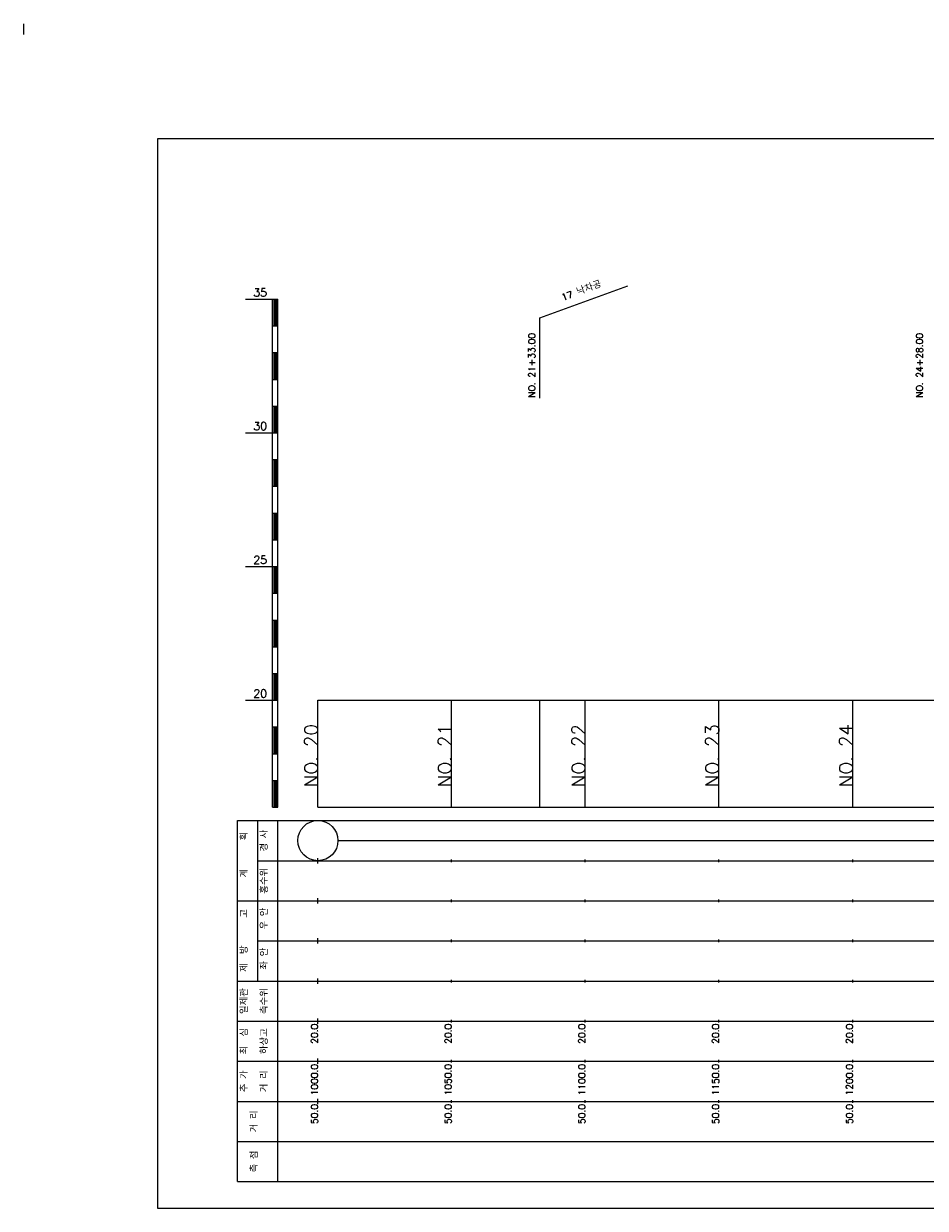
# Model space of a CAD drawing. Extents: x -2 to 685, y -2 to 1451.
# Tile 5 of 6: x 0 to 337, y 1008 to 1451. Entities that reach past the tile are written whole.
import ezdxf
from ezdxf.enums import TextEntityAlignment as Align

# ---------------------------------------------------------------- set-up
doc = ezdxf.new("R2010")
doc.units = 0
doc.header["$LTSCALE"] = 5
for name, color, linetype in [('BOX', 5, 'CONTINUOUS'), ('DT1', 3, 'CONTINUOUS'), ('LT1', 4, 'CONTINUOUS'), ('ST1', 7, 'CONTINUOUS')]:
    doc.layers.add(name, color=color, linetype=linetype)
doc.styles.add('GHS', font='ROMANS.shx', dxfattribs={"bigfont": 'GHS.shx'})

msp = doc.modelspace()

# ---------------------------------------------------------------- linework, layer by layer
at = {"layer": 'BOX'}
msp.add_lwpolyline([(50, 1008), (650, 1008), (650, 1408), (50, 1408), (50, 1008)], dxfattribs=at)
at = {"layer": 'DT1'}
for p, q in [((110, 1189.08), (110, 1191.08)), ((160, 1189.58), (160, 1190.58)), ((210, 1189.58), (210, 1190.58)), ((260, 1189.58), (260, 1190.58)), ((310, 1189.58), (310, 1190.58))]:
    msp.add_line(p, q, dxfattribs=at)
at = {"layer": 'LT1', "linetype": 'CONTINUOUS'}
for p, q in [((193, 1341), (225.89, 1352.97)), ((193, 1311), (193, 1341))]:
    msp.add_line(p, q, dxfattribs=at)
at = {"layer": 'LT1'}
for p, q in [((83, 1348), (93, 1348)), ((93, 1158), (93, 1348)), ((93, 1348), (95, 1348)), ((93.5, 1347.8), (93.5, 1338.2)), ((94, 1347.8), (94, 1338.2)), ((94.5, 1347.8), (94.5, 1338.2)), ((95, 1158), (95, 1348)), ((93, 1338), (95, 1338)), ((93, 1328), (95, 1328)), ((93.5, 1327.8), (93.5, 1318.2)), ((94, 1327.8), (94, 1318.2)), ((94.5, 1327.8), (94.5, 1318.2)), ((93, 1318), (95, 1318)), ((93, 1308), (95, 1308)), ((93.5, 1307.8), (93.5, 1298.2)), ((94, 1307.8), (94, 1298.2)), ((94.5, 1307.8), (94.5, 1298.2)), ((83, 1298), (93, 1298)), ((93, 1298), (95, 1298)), ((93, 1288), (95, 1288)), ((93.5, 1287.8), (93.5, 1278.2)), ((94, 1287.8), (94, 1278.2)), ((94.5, 1287.8), (94.5, 1278.2)), ((93, 1278), (95, 1278)), ((93, 1268), (95, 1268)), ((93.5, 1267.8), (93.5, 1258.2)), ((94, 1267.8), (94, 1258.2)), ((94.5, 1267.8), (94.5, 1258.2)), ((93, 1258), (95, 1258)), ((83, 1248), (93, 1248)), ((93, 1248), (95, 1248)), ((93.5, 1247.8), (93.5, 1238.2)), ((94, 1247.8), (94, 1238.2)), ((94.5, 1247.8), (94.5, 1238.2)), ((93, 1238), (95, 1238)), ((93, 1228), (95, 1228)), ((93.5, 1227.8), (93.5, 1218.2)), ((94, 1227.8), (94, 1218.2)), ((94.5, 1227.8), (94.5, 1218.2)), ((93, 1218), (95, 1218)), ((93, 1208), (95, 1208)), ((93.5, 1207.8), (93.5, 1198.2)), ((94, 1207.8), (94, 1198.2)), ((94.5, 1207.8), (94.5, 1198.2)), ((83, 1198), (93, 1198)), ((93, 1198), (95, 1198)), ((110, 1158), (110, 1198)), ((160, 1158), (160, 1198)), ((193, 1158), (193, 1198)), ((210, 1158), (210, 1198)), ((260, 1158), (260, 1198)), ((310, 1158), (310, 1198)), ((93, 1188), (95, 1188)), ((93.5, 1187.8), (93.5, 1178.2)), ((94, 1187.8), (94, 1178.2)), ((94.5, 1187.8), (94.5, 1178.2)), ((93, 1178), (95, 1178)), ((93, 1168), (95, 1168)), ((93.5, 1167.8), (93.5, 1158.2)), ((94, 1167.8), (94, 1158.2)), ((94.5, 1167.8), (94.5, 1158.2)), ((93, 1158), (95, 1158)), ((110, 1158), (610, 1158)), ((110, 1137), (110, 1139)), ((160, 1137.5), (160, 1138.5)), ((210, 1137.5), (210, 1138.5)), ((260, 1137.5), (260, 1138.5)), ((310, 1137.5), (310, 1138.5)), ((110, 1122), (110, 1124)), ((160, 1122.5), (160, 1123.5)), ((210, 1122.5), (210, 1123.5)), ((260, 1122.5), (260, 1123.5)), ((310, 1122.5), (310, 1123.5)), ((110, 1107), (110, 1109)), ((160, 1107.5), (160, 1108.5)), ((210, 1107.5), (210, 1108.5)), ((260, 1107.5), (260, 1108.5)), ((310, 1107.5), (310, 1108.5)), ((110, 1092), (110, 1094)), ((160, 1092.5), (160, 1093.5)), ((210, 1092.5), (210, 1093.5)), ((260, 1092.5), (260, 1093.5)), ((310, 1092.5), (310, 1093.5)), ((110, 1077), (110, 1079)), ((160, 1077.5), (160, 1078.5)), ((210, 1077.5), (210, 1078.5)), ((260, 1077.5), (260, 1078.5)), ((310, 1077.5), (310, 1078.5)), ((110, 1062), (110, 1064)), ((160, 1062.5), (160, 1063.5)), ((210, 1062.5), (210, 1063.5)), ((260, 1062.5), (260, 1063.5)), ((310, 1062.5), (310, 1063.5)), ((110, 1047), (110, 1049)), ((160, 1047.5), (160, 1048.5)), ((210, 1047.5), (210, 1048.5)), ((260, 1047.5), (260, 1048.5)), ((310, 1047.5), (310, 1048.5))]:
    msp.add_line(p, q, dxfattribs=at)
msp.add_lwpolyline([(110, 1198), (160, 1198), (210, 1198), (260, 1198), (310, 1198), (360, 1198), (410, 1198), (460, 1198), (510, 1198), (560, 1198), (610, 1198)], dxfattribs=at)
at = {"layer": 'ST1'}
for p, q in [((0, 1447), (0, 1451)), ((80, 1018), (80, 1153)), ((80, 1153), (623, 1153)), ((87.5, 1123), (87.5, 1153)), ((95, 1018), (95, 1153)), ((87.5, 1138), (623, 1138)), ((80, 1123), (623, 1123)), ((87.5, 1093), (87.5, 1123)), ((87.5, 1108), (623, 1108)), ((80, 1093), (623, 1093)), ((80, 1078), (623, 1078)), ((80, 1063), (623, 1063)), ((80, 1048), (623, 1048)), ((80, 1033), (623, 1033)), ((80, 1018), (623, 1018))]:
    msp.add_line(p, q, dxfattribs=at)
at = {"layer": 'ST1', "linetype": 'CONTINUOUS'}
msp.add_line((117.5, 1145.5), (602.5, 1145.5), dxfattribs=at)
msp.add_circle((110, 1145.5), 7.5, dxfattribs=at)

# ---------------------------------------------------------------- texts
at = {"layer": 'DT1', "style": 'GHS'}
for s, p in [('35', (91, 1349)), ('30', (91, 1299)), ('25', (91, 1249)), ('20', (91, 1199))]:
    msp.add_text(s, height=3, dxfattribs=at).set_placement(p, align=Align.RIGHT)
at = {"layer": 'DT1', "linetype": 'CONTINUOUS', "style": 'GHS'}
for s, rotation, p in [('17 낙차공', 20, (209, 1349.99)), ('  획', 90, (83.75, 1145.5)), ('경 사', 90, (91.25, 1145.5)), ('홍수위', 90, (91.25, 1130.5)), ('   계', 90, (83.75, 1130.5)), ('   고', 90, (83.75, 1115.5)), (' 우 안', 90, (91.25, 1115.5)), (' 제  방', 90, (83.75, 1100.5)), (' 좌 안', 90, (91.25, 1100.5)), ('일제관', 90, (83.75, 1085.5)), ('측수위', 90, (91.25, 1085.5)), ('최  심', 90, (83.75, 1070.5)), ('하상고', 90, (91.25, 1070.5)), ('추 가', 90, (83.75, 1055.5)), ('거 리', 90, (91.25, 1055.5)), ('거 리', 90, (87.5, 1040.5)), ('측 점', 90, (87.5, 1025.5))]:
    msp.add_text(s, height=2.5, rotation=rotation, dxfattribs=at).set_placement(p, align=Align.CENTER)
for s, p in [('NO. 21+33.00 ', (191.25, 1311.12)), ('NO. 24+28.00 ', (336.25, 1311.12))]:
    msp.add_text(s, height=2.5, rotation=90, dxfattribs=at).set_placement(p)
at = {"layer": 'DT1', "style": 'GHS'}
for s, height, p in [('NO. 20', 5, (110, 1189.08)), ('NO. 21', 5, (160, 1189.08)), ('NO. 22', 5, (210, 1189.08)), ('NO. 23', 5, (260, 1189.08)), ('NO. 24', 5, (310, 1189.08)), (' 20.0', 2.5, (110, 1077)), (' 20.0', 2.5, (160, 1077)), (' 20.0', 2.5, (210, 1077)), (' 20.0', 2.5, (260, 1077)), (' 20.0', 2.5, (310, 1077)), ('  1000.0', 2.5, (110, 1062)), ('  1050.0', 2.5, (160, 1062)), ('  1100.0', 2.5, (210, 1062)), ('  1150.0', 2.5, (260, 1062)), ('  1200.0', 2.5, (310, 1062)), ('  50.0', 2.5, (110, 1047)), ('  50.0', 2.5, (160, 1047)), ('  50.0', 2.5, (210, 1047)), ('  50.0', 2.5, (260, 1047)), ('  50.0', 2.5, (310, 1047))]:
    msp.add_text(s, height=height, rotation=90, dxfattribs=at).set_placement(p, align=Align.RIGHT)

doc.saveas('drawing.dxf')
